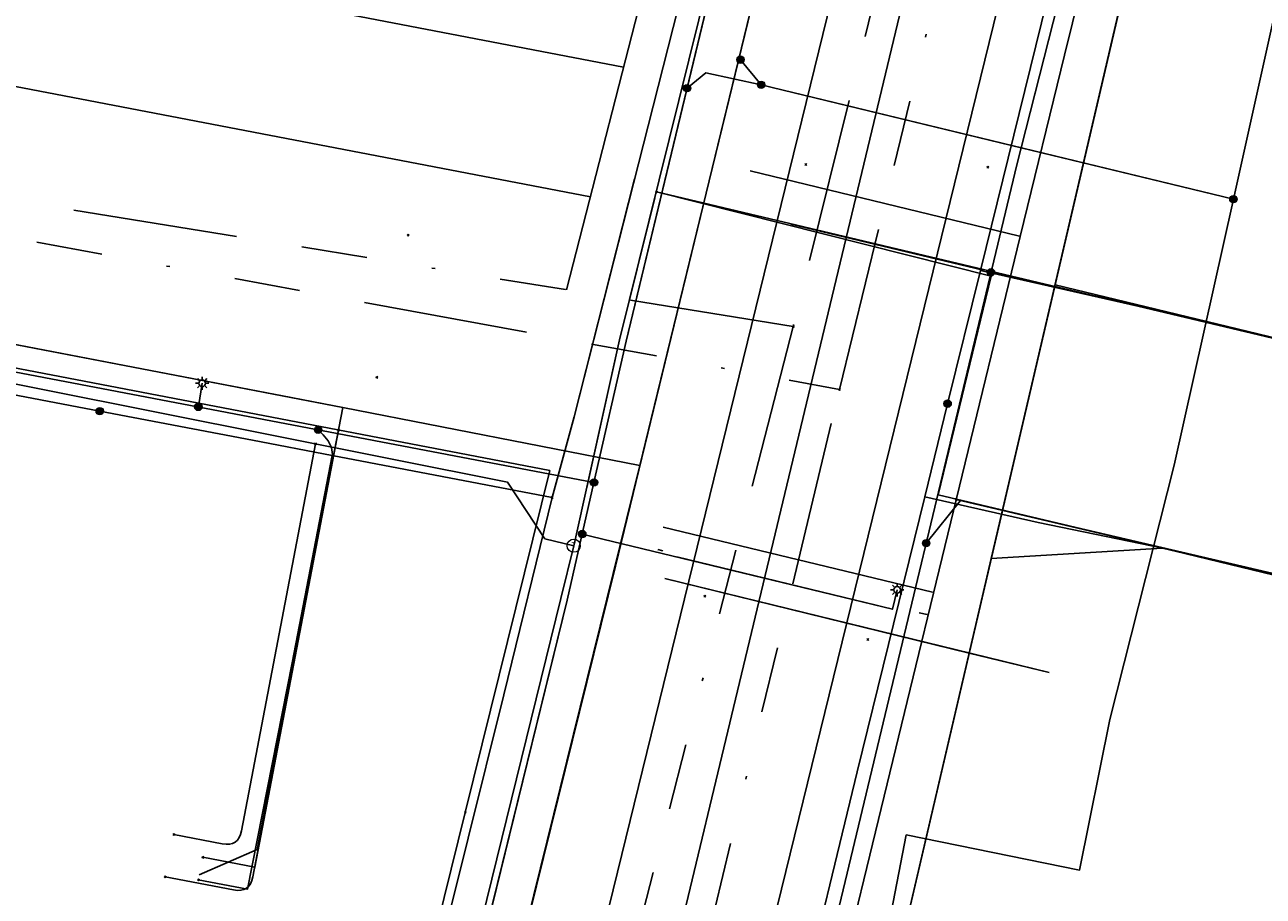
# Model space of a CAD drawing. Header units: metres. Extents: x 253430 to 254090, y 592748 to 593165.
# Tile 136 of 146: x 253983 to 254021, y 593042 to 593069. Entities that reach past the tile are written whole.
import ezdxf
from ezdxf.enums import TextEntityAlignment as Align
from ezdxf.lldxf.tags import DXFTag

# ---------------------------------------------------------------- set-up
doc = ezdxf.new("R2010")
doc.units = ezdxf.units.M
doc.linetypes.add('KL-WEESLEIDING-SO', pattern=[8.25, 0.25, -8])
doc.linetypes.add('RI-OVERIG-SO', pattern=[17, 5, -2, 2, -2, 0, -2, 2, -2])
for name, color, linetype in [('B-WE-IE-MEUBILAIR-S', 7, 'Continuous'), ('B-WE-KL-DATA-G', 90, 'KL-DATA-SO'), ('B-WE-KL-DATA_HULPSTUK-S', 90, 'Continuous'), ('B-WE-KL-DATA_KABELBED-G', 90, 'Continuous'), ('B-WE-KL-DATA_MANTELBUIS-G', 90, 'Continuous'), ('B-WE-KL-ET_LS-G', 190, 'KL-LS-SO'), ('B-WE-KL-ET_LS_HULPSTUK-S', 190, 'Continuous'), ('B-WE-KL-ET_LS_KABELBED-G', 190, 'Continuous'), ('B-WE-KL-ET_LS_MANTELBUIS-G', 190, 'Continuous'), ('B-WE-KL-GAS_LD-G', 50, 'KL-GAS_LD-SO'), ('B-WE-KL-GAS_LD_HULPSTUK-S', 50, 'Continuous'), ('B-WE-KL-GAS_LD_MANTELBUIS-G', 50, 'Continuous'), ('B-WE-KL-OVERIG-G', 8, 'Continuous'), ('B-WE-KL-WATER-G', 170, 'KL-WATER-SO'), ('B-WE-KL-WATER_HULPSTUK-S', 170, 'Continuous'), ('B-WE-KL-WEESLEIDING-G', 130, 'KL-WEESLEIDING-SO'), ('B-WE-RI-VRIJVERVAL-G', 210, 'RI-OVERIG-SO'), ('B-WE-RI-VRIJVERVAL_HULPSTUK-S', 210, 'Continuous')]:
    doc.layers.add(name, color=color, linetype=linetype)
doc.styles.add('NLCS-ISO', font='txt')
doc.styles.get("Standard").update_dxf_attribs({"font": 'simplex.shx'})
tags = doc.linetypes.add('KL-DATA-SO', pattern='A,4,-1,[101,NLCS.SHX,S=0.5,R=0,X=0,Y=0],-1,4,-1,["D",Standard,S=1,R=0,X=-0.25,Y=-0.5],-1.5', length=12.5).pattern_tags.tags
tags[18] = DXFTag(74, 10)
tags = doc.linetypes.add('KL-GAS_LD-SO', pattern='A,4,-1,[69,NLCS.SHX,S=0.5,R=0,X=0,Y=0],-1,4,-1,["L",Standard,S=1,R=0,X=0.25,Y=-0.5],-2', length=13).pattern_tags.tags
tags[18] = DXFTag(74, 10)
tags = doc.linetypes.add('KL-LS-SO', pattern='A,4,-1,[103,NLCS.SHX,S=0.75,R=0,X=0,Y=0],-1,4,-1,["L",Standard,S=1,R=0,X=0,Y=-0.5],-2', length=13).pattern_tags.tags
tags[18] = DXFTag(74, 10)
doc.linetypes.add('KL-WATER-SO', pattern='A,7,-0.5,[168,NLCS.SHX,S=0.75,R=0,X=0.75,Y=0],-2', length=9.5)

# ---------------------------------------------------------------- blocks, each defined once
blk = doc.blocks.new('SKL-WTB_HULP_OVERIG-SO')
at = {"color": 0, "linetype": 'ByBlock', "lineweight": 18}
for points in [[(-0.14, 0.14), (0.14, -0.14)], [(0.14, 0.14), (-0.14, -0.14)]]:
    blk.add_lwpolyline(points, dxfattribs=at)
at = {"color": 0, "linetype": 'ByBlock', "lineweight": 18, "style": 'NLCS-ISO', "flags": 1}
for tag, p in [('TYPE', (1.5, 0)), ('LABEL', (1.5, -1.5)), ('OMSCHRIJVING', (1.5, -3))]:
    blk.add_attdef(tag, p, '', height=1, dxfattribs=at)
blk = doc.blocks.new('SKL-WTB_HULP_MOF-SO')
at = {"linetype": 'ByBlock', "lineweight": 18}
h = blk.add_hatch(color=0, dxfattribs=at)
h.dxf.hatch_style = 1
h.paths.add_polyline_path([(-0.5625, 0, 1), (0.5625, 0, 1)])
at = {"color": 0, "linetype": 'ByBlock', "lineweight": 18}
blk.add_circle((0, 0), 0.5625, dxfattribs=at)
at = {"color": 0, "linetype": 'ByBlock', "lineweight": 18, "style": 'NLCS-ISO', "flags": 1}
for tag, p in [('TYPE', (1.5, 0)), ('LABEL', (1.5, -1.5)), ('OMSCHRIJVING', (1.5, -3))]:
    blk.add_attdef(tag, p, '', height=1, dxfattribs=at)
blk = doc.blocks.new('SKL-WTB_HULP_T STUK-SO')
at = {"color": 0, "linetype": 'ByBlock', "lineweight": 18}
blk.add_circle((0, 0), 1, dxfattribs=at)
at = {"color": 0, "linetype": 'ByBlock', "lineweight": -2, "style": 'NLCS-ISO'}
blk.add_text('T', height=1, dxfattribs=at).set_placement((0, 0), align=Align.MIDDLE_CENTER)
at = {"color": 0, "linetype": 'ByBlock', "lineweight": 18, "style": 'NLCS-ISO', "flags": 1}
for tag, p in [('TYPE', (1.5, 0)), ('LABEL', (1.5, -1.5)), ('OMSCHRIJVING', (1.5, -3))]:
    blk.add_attdef(tag, p, '', height=1, dxfattribs=at)
blk = doc.blocks.new('SIE-MEUBILAIR_PAAL_LICHTMAST-SO')
for points in [[(-0.62, 0), (-1, 0)], [(-0.71, 0.71), (-0.44, 0.44)], [(0, 1), (0, 0.62)], [(0.44, 0.44), (0.71, 0.71)], [(1, 0), (0.62, 0)], [(-0.71, -0.71), (-0.44, -0.44)], [(0, -0.62), (0, -1)], [(0.44, -0.44), (0.71, -0.71)]]:
    blk.add_lwpolyline(points)
blk.add_circle((0, 0), 0.5)
blk = doc.blocks.new('SRI-HULP_OVERIG-SO')
at = {"color": 0, "linetype": 'ByBlock', "lineweight": 18}
for points in [[(-0.14, 0.14), (0.14, -0.14)], [(0.14, 0.14), (-0.14, -0.14)]]:
    blk.add_lwpolyline(points, dxfattribs=at)
at = {"color": 0, "linetype": 'ByBlock', "lineweight": 18, "style": 'NLCS-ISO', "flags": 1}
for tag, p in [('TYPE', (1.5, 0)), ('LABEL', (1.5, -1.5)), ('OMSCHRIJVING', (1.5, -3))]:
    blk.add_attdef(tag, p, '', height=1, dxfattribs=at)

msp = doc.modelspace()

# ---------------------------------------------------------------- linework, layer by layer
at = {"layer": 'B-WE-KL-DATA-G'}
for points in [[(253949.663, 593109.665), (253950.138, 593109.562), (253951.017, 593109.399), (253950.728, 593107.852), (253948.246, 593095.304), (253944.071, 593077.105), (253942.114, 593066.92), (253991.413, 593057.458), (253992.984, 593057.152), (253990.389, 593043.744), (253988.623, 593042.976)], [(254009.776, 593087.418), (254010.415, 593090.047), (254020.816, 593087.591), (254009.243, 593037.98), (254018.361, 593035.821), (254018.707, 593037.281)], [(254009.776, 593087.418), (254010.415, 593090.047), (254020.816, 593087.591), (254012.647, 593052.573), (254017.837, 593052.886), (254022.216, 593051.849), (254021.617, 593049.319)], [(254024.299, 593060.581), (254023.828, 593058.637), (254014.584, 593060.878), (254020.816, 593087.591), (254010.415, 593090.047), (254009.776, 593087.418)], [(254009.776, 593087.418), (254001.249, 593052.338), (253984.903, 592986.178), (253983.946, 592986.178), (253983.344, 592985.576), (253997.601, 592981.008), (254002.959, 592979.346), (254003.084, 592979.83)]]:
    msp.add_lwpolyline(points, dxfattribs=at)
at = {"layer": 'B-WE-KL-DATA_KABELBED-G'}
for points in [[(254000, 593010.527), (254006.773, 593038.622), (254008.577, 593046.106), (254010.628, 593054.441), (254011.324, 593057.27), (254012.319, 593061.315), (254016.016, 593076.346), (254017.093, 593080.724), (254018.27, 593085.508), (254021.739, 593099.609), (254022.883, 593104.258), (254023.991, 593108.761), (254026.464, 593118.814), (254026.468, 593118.828), (254026.468, 593118.828), (254026.469, 593118.834), (254026.471, 593118.843), (254026.813, 593120.232), (254026.831, 593120.326), (254026.844, 593120.393), (254026.906, 593120.717)], [(254009.776, 593087.418), (254005.17, 593068.468)], [(253928.817, 593075.887), (253927.421, 593068.84), (253927.292, 593068.186), (253931.3, 593067.42), (253931.301, 593067.42), (253931.317, 593067.417), (253932.287, 593067.232), (253934.325, 593066.842), (253937.622, 593066.212), (253945.174, 593064.77), (253954.87, 593062.917), (253962.301, 593061.498), (253968.484, 593060.317), (253978.616, 593058.381), (253985.609, 593057.045), (253990.247, 593056.159), (253992.663, 593055.697), (253999.333, 593054.423)], [(253999.333, 593054.423), (254000, 593056.873), (254003.44, 593070.438), (254004.654, 593075.885)], [(254018.013, 593075.575), (254014.584, 593060.878)], [(254005.17, 593068.468), (254002.336, 593056.808)], [(253999.333, 593054.423), (254000, 593056.873), (254001.829, 593064.088)], [(254011.324, 593057.27), (254012.319, 593061.315), (254019.455, 593059.697), (254023.828, 593058.637), (254024.303, 593060.564)], [(254014.584, 593060.878), (254012.647, 593052.573)], [(254024.299, 593060.581), (254023.828, 593058.637), (254014.584, 593060.878)], [(253992.984, 593057.152), (253979.149, 593059.811)], [(253977.639, 593045.138), (253976.211, 593045.417), (253977.537, 593052.063), (253978.616, 593058.381), (253985.609, 593057.045)], [(253992.984, 593057.152), (253990.389, 593043.744), (253988.623, 593042.976)], [(254001.993, 593055.397), (253992.984, 593057.152)], [(254011.324, 593057.27), (254010.628, 593054.441), (254014.072, 593053.663), (254017.849, 593052.883), (254022.223, 593051.826), (254021.546, 593049.285)], [(253985.609, 593057.045), (253990.247, 593056.159), (253992.663, 593055.697), (253991.441, 593049.407), (253990.093, 593042.546), (253988.599, 593042.826)], [(254002.336, 593056.808), (254001.993, 593055.397)], [(254001.993, 593055.397), (253984.903, 592986.178), (253983.946, 592986.178), (253983.344, 592985.576)], [(253992.458, 593026.702), (253997.861, 593048.439), (253999.333, 593054.423)], [(254021.617, 593049.319), (254022.216, 593051.849), (254017.837, 593052.886), (254012.647, 593052.573)], [(254012.647, 593052.573), (254011.978, 593049.705)], [(254002.746, 593051.962), (254011.978, 593049.705)], [(254011.978, 593049.705), (254009.243, 593037.98)], [(254011.978, 593049.705), (254014.402, 593049.112)]]:
    msp.add_lwpolyline(points, dxfattribs=at)
at = {"layer": 'B-WE-KL-DATA_MANTELBUIS-G'}
for points in [[(254009.043, 593037.124), (254029.139, 593123.389)], [(254005.17, 593068.468), (254002.336, 593056.808)], [(253999.333, 593054.423), (254000, 593056.873), (254001.829, 593064.088)], [(254014.402, 593049.112), (254002.746, 593051.962)]]:
    msp.add_lwpolyline(points, dxfattribs=at)
at = {"layer": 'B-WE-KL-ET_LS-G'}
for points in [[(253995.429, 592988.708), (253995.864, 592990.553), (253996.067, 592991.387), (253996.075, 592992.47), (253997.323, 592998.198), (254003.255, 593022.336), (254007.751, 593040.835), (254013.422, 593064.519), (254019.631, 593088.905), (254025.629, 593113.29), (254030.43, 593133.087), (254032.454, 593141.506), (254035.089, 593152.574), (254036.178, 593155.537), (254036.83, 593156.88), (254037.161, 593157.163), (254037.716, 593157.391), (254051.703, 593154.654), (254055.161, 593153.852), (254059.64, 593152.843)], [(254000.599, 593054.881), (254001.573, 593059.162), (254010.212, 593095.052), (254012.777, 593104.989)], [(254003.422, 593066.843), (254010.212, 593095.052), (254012.777, 593104.989)], [(254019.99, 593063.475), (254024.187, 593082.361), (254019.915, 593083.311), (254020.082, 593084.059)], [(253897.691, 593075.472), (253898.08, 593075.4), (253897.985, 593074.892), (253898.29, 593074.83), (253906.888, 593073.154), (253908.724, 593072.79), (253917.784, 593070.972), (253941.862, 593066.092), (254000.599, 593054.881)], [(253930.101, 593068.476), (253941.862, 593066.092), (254000.599, 593054.881)], [(254005.668, 593066.945), (254005.04, 593067.706)], [(254009.565, 593041.567), (254010.068, 593044.187), (254015.325, 593043.123), (254016.246, 593047.687), (254018.196, 593055.403), (254019.99, 593063.475), (254005.668, 593066.945), (254003.989, 593067.31), (254003.422, 593066.843)], [(254000.599, 593054.881), (254001.573, 593059.162), (254003.422, 593066.843)], [(254012.64, 593061.254), (254018.553, 593059.919), (254023.798, 593058.628), (254024.499, 593061.547)], [(253988.601, 593057.171), (253988.718, 593057.888)], [(253992.232, 593056.478), (253992.388, 593056.327), (253992.539, 593056.144), (253992.634, 593055.943), (253992.672, 593055.725), (253992.654, 593055.488), (253990.253, 593042.915), (253990.224, 593042.801), (253990.182, 593042.706), (253990.127, 593042.629), (253990.061, 593042.57), (253989.981, 593042.53), (253989.89, 593042.508), (253989.786, 593042.504), (253989.669, 593042.518), (253987.59, 593042.918)], [(253997.951, 593003.918), (253988.804, 593006.243), (253993.005, 593023.711), (253999.787, 593051.311), (254000.599, 593054.881)], [(253997.368, 593041.465), (253999.787, 593051.311), (254000.599, 593054.881)], [(254010.673, 593053.039), (254011.718, 593054.338), (254022.236, 593051.875), (254021.382, 593048.347)], [(254000.243, 593053.315), (254009.65, 593051.032), (254009.794, 593051.623)]]:
    msp.add_lwpolyline(points, dxfattribs=at)
at = {"layer": 'B-WE-KL-ET_LS_KABELBED-G'}
for points in [[(254013.553, 593065.035), (254019.631, 593088.905), (254025.629, 593113.29), (254030.43, 593133.087), (254031.851, 593138.997)], [(254003.422, 593066.843), (254010.212, 593095.052), (254012.777, 593104.989)], [(253930.101, 593068.476), (253941.862, 593066.092), (254000.599, 593054.881)], [(254013.553, 593065.035), (254005.668, 593066.945), (254003.989, 593067.31), (254003.422, 593066.843)], [(254000.599, 593054.881), (254001.573, 593059.162), (254003.422, 593066.843)], [(253995.864, 592990.553), (253996.067, 592991.387), (253996.075, 592992.47), (253997.323, 592998.198), (254003.255, 593022.336), (254007.751, 593040.835), (254013.422, 593064.519), (254013.553, 593065.035)], [(254009.565, 593041.567), (254010.068, 593044.187), (254015.325, 593043.123), (254016.246, 593047.687), (254018.196, 593055.403), (254019.99, 593063.475), (254013.553, 593065.035)], [(253997.368, 593041.465), (253999.787, 593051.311), (254000.599, 593054.881)]]:
    msp.add_lwpolyline(points, dxfattribs=at)
at = {"layer": 'B-WE-KL-ET_LS_MANTELBUIS-G'}
msp.add_lwpolyline([(254003.108, 593052.62), (254009.194, 593051.143)], dxfattribs=at)
at = {"layer": 'B-WE-KL-GAS_LD-G'}
for points in [[(253999.983, 593052.961), (254001.377, 593059.202), (254012.494, 593104.084), (254012.682, 593104.845), (254012.9, 593105.821)], [(253941.399, 593066.17), (253997.977, 593054.888), (253999.109, 593053.173), (253999.983, 593052.961)], [(254021.841, 593051.942), (254011.04, 593054.508), (254012.643, 593061.134), (254002.49, 593063.695)], [(254023.388, 593058.729), (254002.49, 593063.695)], [(253992.151, 593056.05), (253989.91, 593044.314), (253989.88, 593044.2), (253989.838, 593044.105), (253989.784, 593044.028), (253989.717, 593043.969), (253989.637, 593043.929), (253989.546, 593043.907), (253989.442, 593043.903), (253989.325, 593043.917), (253987.852, 593044.2)], [(253999.983, 593052.961), (253999.594, 593051.358), (253985.705, 592994.843), (253984.527, 592990.674)]]:
    msp.add_lwpolyline(points, dxfattribs=at)
at = {"layer": 'B-WE-KL-GAS_LD_MANTELBUIS-G'}
for points in [[(254000.378, 593054.727), (254001.377, 593059.202), (254002.446, 593063.518)], [(254012.402, 593061.319), (254006.568, 593062.718)]]:
    msp.add_lwpolyline(points, dxfattribs=at)
at = {"layer": 'B-WE-KL-OVERIG-G'}
for points in [[(253988.917, 592981.701), (254031.577, 593159.608)], [(254010.072, 593100.941), (253999.768, 593060.724)], [(254016.561, 593099.659), (254016.454, 593099.68), (254016.343, 593099.683), (254016.229, 593099.668), (254016.112, 593099.635), (254015.993, 593099.584), (254015.873, 593099.517), (254015.753, 593099.432), (254015.634, 593099.331), (254015.517, 593099.215), (254015.403, 593099.085), (254015.292, 593098.94), (254015.186, 593098.784), (254015.084, 593098.616), (254014.989, 593098.438), (254014.9, 593098.251), (254014.818, 593098.057), (254014.744, 593097.857), (254014.679, 593097.653), (254014.623, 593097.446), (254014.575, 593097.237), (254014.538, 593097.029), (253987.196, 592985.475)], [(254016.561, 593099.659), (254017.282, 593099.472), (254018.257, 593099.108), (254018.776, 593098.517), (254019.18, 593097.843), (254019.408, 593097.096), (254019.403, 593096.062), (253991.726, 592983.176)], [(253957.603, 593075.911), (254001.498, 593067.476)], [(253956.596, 593071.981), (254000.491, 593063.546)], [(254005.336, 593064.329), (254013.504, 593062.355)], [(254010.868, 593051.551), (254002.7, 593053.525)]]:
    msp.add_lwpolyline(points, dxfattribs=at)
at = {"layer": 'B-WE-KL-WATER-G'}
for points in [[(253995.907, 592990.39), (253996.136, 592991.44), (253996.236, 592991.847), (254003.702, 593022.09), (254007.731, 593038.501), (254013.521, 593062.337), (254014.873, 593067.841), (254019.761, 593087.627)], [(253959.972, 593062.887), (253969.053, 593061.036), (253999.257, 593055.239), (253996.696, 593044.873)], [(254013.227, 593061.127), (254019.455, 593059.697), (254023.818, 593058.623), (254024.296, 593060.566)], [(253992.848, 593056.469), (253990.314, 593043.209), (253988.738, 593043.51)], [(254011.585, 593054.367), (254017.849, 593052.883), (254022.223, 593051.826), (254021.617, 593049.319)], [(253996.696, 593044.873), (253994.583, 593036.315), (253991.661, 593023.675)]]:
    msp.add_lwpolyline(points, dxfattribs=at)
at = {"layer": 'B-WE-KL-WEESLEIDING-G'}
msp.add_lwpolyline([(254010.703, 593050.871), (254002.535, 593052.845)], dxfattribs=at)
at = {"layer": 'B-WE-RI-VRIJVERVAL-G'}
for points in [[(254008.04, 593057.7), (254018.39, 593100.05)], [(254016.56, 593099.66), (254006.64, 593059.61)], [(254006.64, 593059.61), (253961.28, 593066.96)], [(253960, 593066.52), (254008.04, 593057.7)], [(254006.64, 593059.61), (253986.06, 592979.41)], [(253998.65, 593018.55), (254008.04, 593057.7)]]:
    msp.add_lwpolyline(points, dxfattribs=at)

# ---------------------------------------------------------------- block references
at = {"layer": 'B-WE-IE-MEUBILAIR-S', "xscale": 0.2, "yscale": 0.2, "zscale": 0.2}
for p in [(253988.718, 593057.888), (254009.794, 593051.623)]:
    msp.add_blockref('SIE-MEUBILAIR_PAAL_LICHTMAST-SO', p, dxfattribs=at)
at = {"layer": 'B-WE-KL-DATA_HULPSTUK-S', "xscale": 0.2, "yscale": 0.2, "zscale": 0.2}
for name, p in [('SKL-WTB_HULP_MOF-SO', (253985.609, 593057.045)), ('SKL-WTB_HULP_MOF-SO', (254011.323, 593057.27)), ('SKL-WTB_HULP_OVERIG-SO', (254011.323, 593057.27)), ('SKL-WTB_HULP_OVERIG-SO', (254011.323, 593057.27)), ('SKL-WTB_HULP_OVERIG-SO', (253985.609, 593057.045)), ('SKL-WTB_HULP_OVERIG-SO', (253985.609, 593057.045)), ('SKL-WTB_HULP_OVERIG-SO', (253999.333, 593054.423)), ('SKL-WTB_HULP_OVERIG-SO', (253999.333, 593054.423)), ('SKL-WTB_HULP_OVERIG-SO', (253999.333, 593054.423)), ('SKL-WTB_HULP_OVERIG-SO', (253988.599, 593042.826))]:
    msp.add_blockref(name, p, dxfattribs=at)
at = {"layer": 'B-WE-KL-ET_LS_HULPSTUK-S', "xscale": 0.2, "yscale": 0.2, "zscale": 0.2}
for name, p in [('SKL-WTB_HULP_MOF-SO', (254005.04, 593067.706)), ('SKL-WTB_HULP_MOF-SO', (254003.422, 593066.843)), ('SKL-WTB_HULP_MOF-SO', (254005.668, 593066.945)), ('SKL-WTB_HULP_MOF-SO', (254019.99, 593063.475)), ('SKL-WTB_HULP_MOF-SO', (254012.64, 593061.254)), ('SKL-WTB_HULP_MOF-SO', (253988.601, 593057.171)), ('SKL-WTB_HULP_MOF-SO', (253992.232, 593056.478)), ('SKL-WTB_HULP_MOF-SO', (254000.599, 593054.881)), ('SKL-WTB_HULP_MOF-SO', (254000.599, 593054.881)), ('SKL-WTB_HULP_MOF-SO', (254000.243, 593053.315)), ('SKL-WTB_HULP_MOF-SO', (254010.673, 593053.039)), ('SKL-WTB_HULP_OVERIG-SO', (253987.59, 593042.918))]:
    msp.add_blockref(name, p, dxfattribs=at)
at = {"layer": 'B-WE-KL-GAS_LD_HULPSTUK-S', "xscale": 0.2, "yscale": 0.2, "zscale": 0.2}
for name, p in [('SKL-WTB_HULP_OVERIG-SO', (254002.49, 593063.695)), ('SKL-WTB_HULP_OVERIG-SO', (254002.49, 593063.695)), ('SKL-WTB_HULP_OVERIG-SO', (253992.151, 593056.05)), ('SKL-WTB_HULP_T STUK-SO', (253999.983, 593052.961)), ('SKL-WTB_HULP_OVERIG-SO', (253987.852, 593044.2))]:
    msp.add_blockref(name, p, dxfattribs=at)
at = {"layer": 'B-WE-KL-WATER_HULPSTUK-S', "xscale": 0.2, "yscale": 0.2, "zscale": 0.2}
for p in [(254013.227, 593061.127), (253992.848, 593056.469), (254011.585, 593054.367), (253996.696, 593044.873), (253988.738, 593043.51)]:
    msp.add_blockref('SKL-WTB_HULP_OVERIG-SO', p, dxfattribs=at)
at = {"layer": 'B-WE-RI-VRIJVERVAL_HULPSTUK-S', "xscale": 0.2, "yscale": 0.2, "zscale": 0.2}
for p in [(254007.025, 593064.525), (254012.541, 593064.446), (253994.957, 593062.383), (254006.644, 593059.61), (253994.013, 593058.071), (254008.041, 593057.698), (254003.959, 593051.433), (254008.906, 593050.117)]:
    msp.add_blockref('SRI-HULP_OVERIG-SO', p, dxfattribs=at)

doc.saveas('drawing.dxf')
